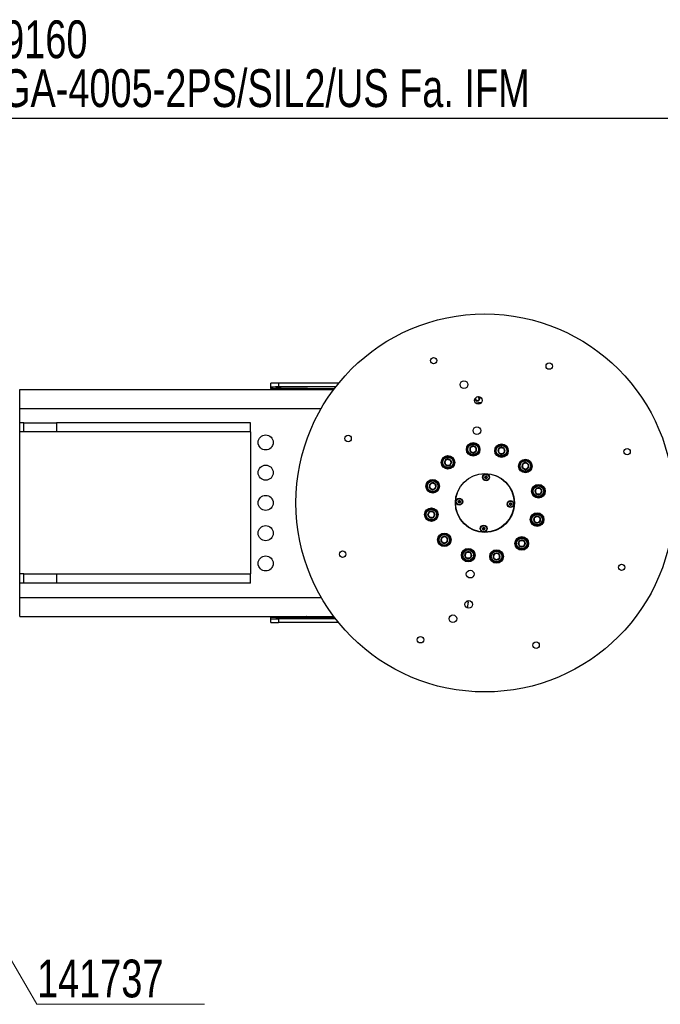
# Model space of a CAD drawing. Header units: millimetres. Extents: x 36 to 588, y 6 to 414.
# Tile 10 of 14: x 307 to 392, y 71 to 201. Entities that reach past the tile are written whole.
import ezdxf

# ---------------------------------------------------------------- set-up
doc = ezdxf.new("R2010")
doc.units = ezdxf.units.MM
doc.styles.add('SLDTEXTSTYLE1', font='TXT', dxfattribs={"width": 0.75})
doc.dimstyles.new('SLDDIMSTYLE1', dxfattribs={"dimtxt": 1.3, "dimasz": 1.3, "dimexe": 0, "dimexo": 0.0625, "dimgap": 0.325, "dimtad": 0, "dimtih": 1, "dimtoh": 1, "dimdec": 0, "dimrnd": 1e-09, "dimzin": 0, "dimdsep": 46, "dimtxsty": 'Standard', "dimblk1": 'DOT', "dimblk2": 'DOT', "dimsah": 1, "dimcen": 0.09, "dimadec": 0, "dimazin": 0, "dimtfac": 1, "dimtdec": 0, "dimtofl": 0, "dimtmove": 0, "dimatfit": 3, "dimldrblk": 'DOT', "dimfxl": 1, "dimtolj": 1, "dimtzin": 0, "dimarcsym": 0})

# ---------------------------------------------------------------- blocks, each defined once
blk = doc.blocks.new('SW_NOTE_1')
at = {"color": 0, "linetype": 'Continuous', "lineweight": 0}
for p, q in [((0, 0.54), (22.16, 0.54)), ((22.16, 0.54), (0, 0.54)), ((0, 0.54), (22.16, 0.54)), ((22.16, 0.54), (0, 0.54)), ((0, 0.54), (22.16, 0.54)), ((22.16, 0.54), (0, 0.54))]:
    blk.add_line(p, q, dxfattribs=at)
at = {"color": 0, "linetype": 'Continuous', "lineweight": 0, "insert": (0, 6.45), "char_height": 5, "attachment_point": 1, "style": 'SLDTEXTSTYLE1'}
blk.add_mtext('141737', dxfattribs=at)
blk = doc.blocks.new('SW_NOTE_2')
at = {"color": 0, "linetype": 'Continuous', "lineweight": 0, "char_height": 5, "attachment_point": 1, "style": 'SLDTEXTSTYLE1'}
for s, insert in [('139160', (-97.53, 12.91)), ('GIGA-4005-2PS/SIL2/US Fa. IFM', (-97.53, 6.45))]:
    blk.add_mtext(s, dxfattribs=dict(at, insert=insert))
blk = doc.blocks.new('_DOT')
at = {"color": 0, "linetype": 'ByBlock', "lineweight": -2}
blk.add_line((-0.5, 0), (-1, 0), dxfattribs=at)
at = {"color": 0, "linetype": 'ByBlock', "const_width": 0.5}
blk.add_lwpolyline([(-0.25, 0, 1), (0.25, 0, 1)], format="xyb", close=True, dxfattribs=at)

msp = doc.modelspace()

# ---------------------------------------------------------------- linework, layer by layer
at = {"color": 7, "linetype": 'Continuous', "lineweight": 30}
for p, q in [((340.7481, 152.4771), (340.7481, 152.9772)), ((340.7481, 152.2848), (340.7481, 152.4771)), ((341.3981, 152.4511), (341.3981, 152.4598)), ((341.7481, 152.9947), (341.7481, 152.4946)), ((349.703, 152.9947), (341.7481, 152.9947)), ((349.3043, 152.4946), (341.7481, 152.4946)), ((342.0981, 152.4598), (342.0981, 152.4511)), ((307.4981, 152.159), (349.0481, 152.159)), ((307.4981, 122.159), (307.4981, 152.159)), ((345.5803, 152.2848), (340.7481, 152.2848)), ((340.7481, 152.2848), (340.7481, 152.159)), ((347.0781, 152.2665), (345.5803, 152.2848)), ((349.1292, 152.2665), (347.0781, 152.2665)), ((347.0781, 152.159), (347.0781, 152.2665)), ((307.4981, 149.659), (347.3975, 149.659)), ((308.0481, 147.759), (307.4981, 147.759)), ((308.0481, 146.559), (308.0481, 147.759)), ((308.0481, 147.759), (312.3873, 147.759)), ((312.3873, 147.759), (312.3873, 146.559)), ((338.0481, 147.759), (312.3873, 147.759)), ((338.0481, 146.559), (338.0481, 147.759)), ((308.0481, 146.559), (307.4981, 146.559)), ((310.4978, 146.559), (308.0481, 146.559)), ((338.101, 146.559), (310.4978, 146.559)), ((338.101, 127.759), (338.101, 146.559)), ((367.517, 144.6998), (367.5249, 144.7039)), ((367.5249, 144.7039), (367.5323, 144.6991)), ((367.0927, 144.0306), (367.0931, 144.0395)), ((367.1002, 144.0258), (367.0927, 144.0306)), ((367.114, 144.4831), (367.1144, 144.492)), ((367.1144, 144.492), (367.1223, 144.4961)), ((367.4814, 143.7811), (367.4739, 143.7859)), ((367.4893, 143.7852), (367.4814, 143.7811)), ((367.8918, 143.993), (367.8839, 143.9889)), ((367.8923, 144.0019), (367.8918, 143.993)), ((367.9061, 144.4592), (367.9136, 144.4544)), ((367.9136, 144.4544), (367.9131, 144.4455)), ((370.7905, 144.0877), (370.7953, 144.0952)), ((370.7946, 144.0798), (370.7905, 144.0877)), ((371.0024, 143.6773), (370.9983, 143.6852)), ((371.0112, 143.6769), (371.0024, 143.6773)), ((371.0352, 144.4689), (371.04, 144.4764)), ((371.04, 144.4764), (371.0489, 144.476)), ((371.4637, 143.6556), (371.4549, 143.656)), ((371.4685, 143.6631), (371.4637, 143.6556)), ((371.4925, 144.4551), (371.5014, 144.4547)), ((371.5014, 144.4547), (371.5054, 144.4468)), ((371.7132, 144.0443), (371.7084, 144.0368)), ((371.7092, 144.0522), (371.7132, 144.0443)), ((363.707, 142.5427), (363.7118, 142.5502)), ((363.7111, 142.5348), (363.707, 142.5427)), ((363.9189, 142.1323), (363.9148, 142.1402)), ((363.9278, 142.1319), (363.9189, 142.1323)), ((363.9517, 142.9239), (363.9565, 142.9314)), ((363.9565, 142.9314), (363.9654, 142.931)), ((364.3803, 142.1106), (364.3714, 142.111)), ((364.3851, 142.1181), (364.3803, 142.1106)), ((364.409, 142.9101), (364.4179, 142.9097)), ((364.4179, 142.9097), (364.422, 142.9018)), ((364.6298, 142.4993), (364.625, 142.4918)), ((364.6257, 142.5072), (364.6298, 142.4993)), ((374.021, 142.2794), (374.0214, 142.2883)), ((374.0214, 142.2883), (374.0293, 142.2923)), ((374.4239, 142.4961), (374.4318, 142.5001)), ((374.4318, 142.5001), (374.4393, 142.4953)), ((374.813, 142.2554), (374.8205, 142.2506)), ((374.8205, 142.2506), (374.8201, 142.2418)), ((373.9997, 141.8269), (374.0001, 141.8358)), ((374.0072, 141.8221), (373.9997, 141.8269)), ((374.3884, 141.5774), (374.3809, 141.5822)), ((374.3963, 141.5815), (374.3884, 141.5774)), ((374.7988, 141.7893), (374.7909, 141.7852)), ((374.7992, 141.7981), (374.7988, 141.7893)), ((361.7521, 139.6034), (361.7525, 139.6123)), ((361.7525, 139.6123), (361.7604, 139.6163)), ((362.155, 139.8201), (362.1629, 139.8241)), ((362.1629, 139.8241), (362.1704, 139.8193)), ((362.5441, 139.5794), (362.5516, 139.5746)), ((362.5516, 139.5746), (362.5512, 139.5658)), ((361.7308, 139.1509), (361.7312, 139.1598)), ((361.7382, 139.1461), (361.7308, 139.1509)), ((362.1194, 138.9014), (362.112, 138.9062)), ((362.1273, 138.9055), (362.1194, 138.9014)), ((362.5299, 139.1133), (362.522, 139.1092)), ((362.5303, 139.1221), (362.5299, 139.1133)), ((375.6702, 138.7257), (375.675, 138.7332)), ((375.6743, 138.7178), (375.6702, 138.7257)), ((375.8821, 138.3153), (375.878, 138.3232)), ((375.891, 138.3149), (375.8821, 138.3153)), ((375.9149, 139.107), (375.9197, 139.1144)), ((375.9197, 139.1144), (375.9286, 139.114)), ((376.3435, 138.2936), (376.3346, 138.294)), ((376.3483, 138.3011), (376.3435, 138.2936)), ((376.3722, 139.0931), (376.3811, 139.0927)), ((376.3811, 139.0927), (376.3852, 139.0848)), ((376.593, 138.6823), (376.5882, 138.6748)), ((376.5889, 138.6902), (376.593, 138.6823)), ((361.5033, 135.6358), (361.5081, 135.6432)), ((361.5074, 135.6279), (361.5033, 135.6358)), ((361.748, 136.017), (361.7528, 136.0245)), ((361.7528, 136.0245), (361.7617, 136.024)), ((362.2053, 136.0032), (362.2142, 136.0027)), ((362.2142, 136.0027), (362.2182, 135.9948)), ((362.426, 135.5923), (362.4212, 135.5848)), ((362.422, 135.6002), (362.426, 135.5923)), ((361.7152, 135.2253), (361.7111, 135.2332)), ((361.724, 135.2249), (361.7152, 135.2253)), ((362.1765, 135.2036), (362.1677, 135.204)), ((362.1813, 135.2111), (362.1765, 135.2036)), ((375.5447, 134.7434), (375.5451, 134.7523)), ((375.5521, 134.7386), (375.5447, 134.7434)), ((375.566, 135.1959), (375.5664, 135.2048)), ((375.5664, 135.2048), (375.5743, 135.2089)), ((375.9334, 134.4939), (375.9259, 134.4987)), ((375.9413, 134.498), (375.9334, 134.4939)), ((375.9689, 135.4126), (375.9768, 135.4167)), ((375.9768, 135.4167), (375.9843, 135.4119)), ((376.3438, 134.7058), (376.3359, 134.7017)), ((376.3442, 134.7147), (376.3438, 134.7058)), ((376.358, 135.172), (376.3655, 135.1672)), ((376.3655, 135.1672), (376.3651, 135.1583)), ((363.2757, 132.0674), (363.2762, 132.0763)), ((363.2832, 132.0626), (363.2757, 132.0674)), ((363.297, 132.5199), (363.2975, 132.5288)), ((363.2975, 132.5288), (363.3054, 132.5329)), ((363.6644, 131.8179), (363.657, 131.8227)), ((363.6723, 131.822), (363.6644, 131.8179)), ((363.7, 132.7366), (363.7079, 132.7407)), ((363.7079, 132.7407), (363.7154, 132.7359)), ((364.0749, 132.0298), (364.067, 132.0257)), ((364.0753, 132.0387), (364.0749, 132.0298)), ((364.0891, 132.496), (364.0966, 132.4912)), ((364.0966, 132.4912), (364.0962, 132.4823)), ((373.4665, 131.8188), (373.4713, 131.8263)), ((373.4706, 131.8109), (373.4665, 131.8188)), ((373.7112, 132.2), (373.716, 132.2075)), ((373.716, 132.2075), (373.7249, 132.2071)), ((374.1685, 132.1862), (374.1774, 132.1858)), ((374.1774, 132.1858), (374.1814, 132.1779)), ((374.3892, 131.7753), (374.3844, 131.7679)), ((374.3852, 131.7832), (374.3892, 131.7753)), ((366.383, 130.2738), (366.3878, 130.2813)), ((366.3871, 130.2659), (366.383, 130.2738)), ((366.6277, 130.655), (366.6325, 130.6625)), ((366.6325, 130.6625), (366.6414, 130.6621)), ((367.085, 130.6412), (367.0939, 130.6408)), ((367.0939, 130.6408), (367.098, 130.6329)), ((367.3058, 130.2304), (367.301, 130.2229)), ((367.3017, 130.2383), (367.3058, 130.2304)), ((370.204, 130.3162), (370.2044, 130.3251)), ((370.2044, 130.3251), (370.2123, 130.3291)), ((370.6069, 130.5329), (370.6148, 130.5369)), ((370.6148, 130.5369), (370.6223, 130.5321)), ((370.9961, 130.2922), (371.0035, 130.2874)), ((371.0035, 130.2874), (371.0031, 130.2786)), ((373.6784, 131.4084), (373.6743, 131.4163)), ((373.6872, 131.4079), (373.6784, 131.4084)), ((374.1397, 131.3866), (374.1309, 131.3871)), ((374.1445, 131.3941), (374.1397, 131.3866)), ((366.5949, 129.8634), (366.5908, 129.8713)), ((366.6038, 129.863), (366.5949, 129.8634)), ((367.0563, 129.8417), (367.0474, 129.8421)), ((367.0611, 129.8491), (367.0563, 129.8417)), ((370.1827, 129.8637), (370.1831, 129.8726)), ((370.1902, 129.8589), (370.1827, 129.8637)), ((370.5714, 129.6142), (370.5639, 129.619)), ((370.5793, 129.6183), (370.5714, 129.6142)), ((370.9818, 129.8261), (370.9739, 129.822)), ((370.9822, 129.8349), (370.9818, 129.8261)), ((308.0481, 127.759), (307.4981, 127.759)), ((308.0481, 126.559), (308.0481, 127.759)), ((308.0481, 127.759), (310.4978, 127.759)), ((310.4978, 127.759), (338.101, 127.759)), ((312.3873, 127.759), (312.3873, 126.559)), ((338.0481, 126.559), (338.0481, 127.759)), ((308.0481, 126.559), (307.4981, 126.559)), ((312.3873, 126.559), (308.0481, 126.559)), ((338.0481, 126.559), (312.3873, 126.559)), ((307.4981, 124.659), (347.3975, 124.659)), ((366.8715, 124.0384), (366.5576, 124.0943)), ((366.7672, 123.2668), (366.8715, 124.0384)), ((307.4981, 122.159), (349.0481, 122.159)), ((340.7481, 122.159), (340.7481, 122.0332)), ((340.7481, 122.0332), (345.5803, 122.0332)), ((340.7481, 121.8409), (340.7481, 122.0332)), ((340.7481, 121.3408), (340.7481, 121.8409)), ((341.3981, 121.8582), (341.3981, 121.8669)), ((341.7481, 121.8235), (341.7481, 121.3234)), ((349.3043, 121.8235), (341.7481, 121.8235)), ((349.703, 121.3234), (341.7481, 121.3234)), ((342.0981, 121.8669), (342.0981, 121.8582)), ((345.5803, 122.0332), (347.0781, 122.0515)), ((347.0781, 122.159), (347.0781, 122.0515)), ((347.0781, 122.0515), (349.1292, 122.0515))]:
    msp.add_line(p, q, dxfattribs=at)
at = {"color": 7, "linetype": 'Continuous', "lineweight": 0}
msp.add_line((266.371, 145.3266), (309.7835, 70.85), dxfattribs=at)
at = {"color": 7, "linetype": 'Continuous', "lineweight": 30, "flags": 128}
msp.add_lwpolyline([(367.7962, 150.4), (368.2236, 150.4335), (368.6101, 150.4518)], dxfattribs=at)
at = {"color": 7, "linetype": 'Continuous', "lineweight": 30}
for centre, radius in [((369.0481, 137.159), 25), ((362.272, 155.9762), 0.425), ((377.5624, 155.2562), 0.425), ((366.281, 152.8065), 0.51), ((368.1847, 150.7146), 0.5), ((367.9966, 146.7191), 0.51), ((340.0481, 145.159), 1), ((350.951, 145.6733), 0.425), ((367.5031, 144.2425), 0.9), ((367.5031, 144.2425), 0.8), ((367.5031, 144.2425), 0.7), ((371.2519, 144.066), 0.9), ((371.2519, 144.066), 0.8), ((371.2519, 144.066), 0.7), ((364.1684, 142.521), 0.9), ((364.1684, 142.521), 0.8), ((387.8652, 143.9352), 0.425), ((340.0481, 141.159), 1), ((364.1684, 142.521), 0.7), ((374.4101, 142.0388), 0.9), ((374.4101, 142.0388), 0.8), ((374.4101, 142.0388), 0.7), ((369.0481, 137.159), 3.9), ((369.0481, 137.159), 3.875), ((369.208, 140.5553), 0.459), ((369.208, 140.5553), 0.4), ((369.208, 140.5553), 0.1516), ((369.208, 140.5553), 0.1238), ((362.1412, 139.3628), 0.9), ((362.1412, 139.3628), 0.8), ((362.1412, 139.3628), 0.7), ((376.1316, 138.704), 0.9), ((376.1316, 138.704), 0.8), ((376.1316, 138.704), 0.7), ((340.0481, 137.159), 1), ((365.6519, 137.3189), 0.459), ((365.6519, 137.3189), 0.4), ((365.6519, 137.3189), 0.1516), ((365.6519, 137.3189), 0.1238), ((372.4444, 136.9991), 0.459), ((372.4444, 136.9991), 0.4), ((372.4444, 136.9991), 0.1516), ((372.4444, 136.9991), 0.1238), ((361.9647, 135.614), 0.9), ((361.9647, 135.614), 0.8), ((361.9647, 135.614), 0.7), ((375.9551, 134.9553), 0.9), ((375.9551, 134.9553), 0.8), ((375.9551, 134.9553), 0.7), ((340.0481, 133.159), 1), ((368.8882, 133.7628), 0.459), ((368.8882, 133.7628), 0.4), ((363.6862, 132.2793), 0.9), ((363.6862, 132.2793), 0.8), ((363.6862, 132.2793), 0.7), ((368.8882, 133.7628), 0.1516), ((368.8882, 133.7628), 0.1238), ((373.9279, 131.7971), 0.9), ((373.9279, 131.7971), 0.8), ((373.9279, 131.7971), 0.7), ((350.231, 130.3829), 0.425), ((366.8444, 130.2521), 0.9), ((366.8444, 130.2521), 0.8), ((366.8444, 130.2521), 0.7), ((370.5931, 130.0756), 0.9), ((370.5931, 130.0756), 0.8), ((370.5931, 130.0756), 0.7), ((340.0481, 129.159), 1), ((387.1453, 128.6448), 0.425), ((367.103, 127.7401), 0.51), ((366.9148, 123.7445), 0.5), ((364.823, 121.8408), 0.51), ((360.5339, 119.0619), 0.425), ((375.8243, 118.3419), 0.425)]:
    msp.add_circle(centre, radius, dxfattribs=at)
for centre, radius, start, end in [((341.7481, 144.8736), 7.5943, 87.358476, 92.641524), ((341.7481, 160.0374), 7.5943, 267.358476, 272.641524), ((347.1054, 151.6913), 0.5759, 92.717168, 125.687776), ((368.0481, 150.959), 0.325, 187.946113, 50.463803), ((368.0481, 150.959), 0.25, 157.998112, 80.411804), ((367.5031, 144.2425), 0.4, 117.304183, 177.304183), ((367.5031, 144.2425), 0.4575, 88.268421, 146.339944), ((367.5031, 144.2425), 0.4, 57.304183, 117.304183), ((367.5031, 144.2425), 0.4575, 28.268421, 86.339944), ((367.5031, 144.2425), 0.4, 357.304183, 57.304183), ((367.5031, 144.2425), 0.4575, 148.268421, 206.339944), ((367.5031, 144.2425), 0.4575, 208.268421, 266.339944), ((367.5031, 144.2425), 0.4, 177.304183, 237.304183), ((367.5031, 144.2425), 0.4, 237.304183, 297.304183), ((367.5031, 144.2425), 0.4575, 268.268421, 326.339944), ((367.5031, 144.2425), 0.4, 297.304183, 357.304183), ((367.5031, 144.2425), 0.4575, 328.268421, 26.339944), ((371.2519, 144.066), 0.4575, 178.268421, 236.339944), ((371.2519, 144.066), 0.4575, 118.268421, 176.339944), ((371.2519, 144.066), 0.4, 147.304183, 207.304183), ((371.2519, 144.066), 0.4, 207.304183, 267.304183), ((371.2519, 144.066), 0.4, 87.304183, 147.304183), ((371.2519, 144.066), 0.4575, 238.268421, 296.339944), ((371.2519, 144.066), 0.4575, 58.268421, 116.339944), ((371.2519, 144.066), 0.4, 267.304183, 327.304183), ((371.2519, 144.066), 0.4, 27.304183, 87.304183), ((371.2519, 144.066), 0.4575, 298.268421, 356.339944), ((371.2519, 144.066), 0.4575, 358.268421, 56.339944), ((371.2519, 144.066), 0.4, 327.304183, 27.304183), ((364.1684, 142.521), 0.4575, 178.268421, 236.339944), ((364.1684, 142.521), 0.4575, 118.268421, 176.339944), ((364.1684, 142.521), 0.4, 147.304183, 207.304183), ((364.1684, 142.521), 0.4, 207.304183, 267.304183), ((364.1684, 142.521), 0.4, 87.304183, 147.304183), ((364.1684, 142.521), 0.4575, 238.268421, 296.339944), ((364.1684, 142.521), 0.4575, 58.268421, 116.339944), ((364.1684, 142.521), 0.4, 267.304183, 327.304183), ((364.1684, 142.521), 0.4, 27.304183, 87.304183), ((364.1684, 142.521), 0.4575, 298.268421, 356.339944), ((364.1684, 142.521), 0.4575, 358.268421, 56.339944), ((364.1684, 142.521), 0.4, 327.304183, 27.304183), ((374.4101, 142.0388), 0.4575, 148.268421, 206.339944), ((374.4101, 142.0388), 0.4, 177.304183, 237.304183), ((374.4101, 142.0388), 0.4, 117.304183, 177.304183), ((374.4101, 142.0388), 0.4575, 88.268421, 146.339944), ((374.4101, 142.0388), 0.4, 57.304183, 117.304183), ((374.4101, 142.0388), 0.4575, 28.268421, 86.339944), ((374.4101, 142.0388), 0.4, 297.304183, 357.304183), ((374.4101, 142.0388), 0.4, 357.304183, 57.304183), ((374.4101, 142.0388), 0.4575, 328.268421, 26.339944), ((374.4101, 142.0388), 0.4575, 208.268421, 266.339944), ((374.4101, 142.0388), 0.4, 237.304183, 297.304183), ((374.4101, 142.0388), 0.4575, 268.268421, 326.339944), ((362.1412, 139.3628), 0.4575, 148.268421, 206.339944), ((362.1412, 139.3628), 0.4, 177.304183, 237.304183), ((362.1412, 139.3628), 0.4, 117.304183, 177.304183), ((362.1412, 139.3628), 0.4575, 88.268421, 146.339944), ((362.1412, 139.3628), 0.4, 57.304183, 117.304183), ((362.1412, 139.3628), 0.4575, 28.268421, 86.339944), ((362.1412, 139.3628), 0.4, 297.304183, 357.304183), ((362.1412, 139.3628), 0.4, 357.304183, 57.304183), ((362.1412, 139.3628), 0.4575, 328.268421, 26.339944), ((362.1412, 139.3628), 0.4575, 208.268421, 266.339944), ((362.1412, 139.3628), 0.4, 237.304183, 297.304183), ((362.1412, 139.3628), 0.4575, 268.268421, 326.339944), ((376.1316, 138.704), 0.4575, 178.268421, 236.339944), ((376.1316, 138.704), 0.4575, 118.268421, 176.339944), ((376.1316, 138.704), 0.4, 147.304183, 207.304183), ((376.1316, 138.704), 0.4, 207.304183, 267.304183), ((376.1316, 138.704), 0.4, 87.304183, 147.304183), ((376.1316, 138.704), 0.4575, 238.268421, 296.339944), ((376.1316, 138.704), 0.4575, 58.268421, 116.339944), ((376.1316, 138.704), 0.4, 267.304183, 327.304183), ((376.1316, 138.704), 0.4, 27.304183, 87.304183), ((376.1316, 138.704), 0.4575, 298.268421, 356.339944), ((376.1316, 138.704), 0.4575, 358.268421, 56.339944), ((376.1316, 138.704), 0.4, 327.304183, 27.304183), ((361.9647, 135.614), 0.4575, 178.268421, 236.339944), ((361.9647, 135.614), 0.4575, 118.268421, 176.339944), ((361.9647, 135.614), 0.4, 147.304183, 207.304183), ((361.9647, 135.614), 0.4, 207.304183, 267.304183), ((361.9647, 135.614), 0.4, 87.304183, 147.304183), ((361.9647, 135.614), 0.4575, 58.268421, 116.339944), ((361.9647, 135.614), 0.4, 27.304183, 87.304183), ((361.9647, 135.614), 0.4575, 298.268421, 356.339944), ((361.9647, 135.614), 0.4575, 358.268421, 56.339944), ((361.9647, 135.614), 0.4, 327.304183, 27.304183), ((361.9647, 135.614), 0.4575, 238.268421, 296.339944), ((361.9647, 135.614), 0.4, 267.304183, 327.304183), ((375.9551, 134.9553), 0.4575, 148.268421, 206.339944), ((375.9551, 134.9553), 0.4575, 208.268421, 266.339944), ((375.9551, 134.9553), 0.4, 177.304183, 237.304183), ((375.9551, 134.9553), 0.4, 117.304183, 177.304183), ((375.9551, 134.9553), 0.4575, 88.268421, 146.339944), ((375.9551, 134.9553), 0.4, 237.304183, 297.304183), ((375.9551, 134.9553), 0.4, 57.304183, 117.304183), ((375.9551, 134.9553), 0.4575, 268.268421, 326.339944), ((375.9551, 134.9553), 0.4575, 28.268421, 86.339944), ((375.9551, 134.9553), 0.4, 297.304183, 357.304183), ((375.9551, 134.9553), 0.4, 357.304183, 57.304183), ((375.9551, 134.9553), 0.4575, 328.268421, 26.339944), ((363.6862, 132.2793), 0.4575, 148.268421, 206.339944), ((363.6862, 132.2793), 0.4575, 208.268421, 266.339944), ((363.6862, 132.2793), 0.4, 177.304183, 237.304183), ((363.6862, 132.2793), 0.4, 117.304183, 177.304183), ((363.6862, 132.2793), 0.4575, 88.268421, 146.339944), ((363.6862, 132.2793), 0.4, 237.304183, 297.304183), ((363.6862, 132.2793), 0.4, 57.304183, 117.304183), ((363.6862, 132.2793), 0.4575, 268.268421, 326.339944), ((363.6862, 132.2793), 0.4575, 28.268421, 86.339944), ((363.6862, 132.2793), 0.4, 297.304183, 357.304183), ((363.6862, 132.2793), 0.4, 357.304183, 57.304183), ((363.6862, 132.2793), 0.4575, 328.268421, 26.339944), ((373.9279, 131.7971), 0.4575, 178.268421, 236.339944), ((373.9279, 131.7971), 0.4575, 118.268421, 176.339944), ((373.9279, 131.7971), 0.4, 147.304183, 207.304183), ((373.9279, 131.7971), 0.4, 207.304183, 267.304183), ((373.9279, 131.7971), 0.4, 87.304183, 147.304183), ((373.9279, 131.7971), 0.4575, 58.268421, 116.339944), ((373.9279, 131.7971), 0.4, 267.304183, 327.304183), ((373.9279, 131.7971), 0.4, 27.304183, 87.304183), ((373.9279, 131.7971), 0.4575, 298.268421, 356.339944), ((373.9279, 131.7971), 0.4575, 358.268421, 56.339944), ((373.9279, 131.7971), 0.4, 327.304183, 27.304183), ((366.8444, 130.2521), 0.4575, 178.268421, 236.339944), ((366.8444, 130.2521), 0.4575, 118.268421, 176.339944), ((366.8444, 130.2521), 0.4, 147.304183, 207.304183), ((366.8444, 130.2521), 0.4, 87.304183, 147.304183), ((366.8444, 130.2521), 0.4575, 58.268421, 116.339944), ((366.8444, 130.2521), 0.4, 27.304183, 87.304183), ((366.8444, 130.2521), 0.4575, 298.268421, 356.339944), ((366.8444, 130.2521), 0.4575, 358.268421, 56.339944), ((366.8444, 130.2521), 0.4, 327.304183, 27.304183), ((370.5931, 130.0756), 0.4575, 148.268421, 206.339944), ((370.5931, 130.0756), 0.4, 117.304183, 177.304183), ((370.5931, 130.0756), 0.4575, 88.268421, 146.339944), ((370.5931, 130.0756), 0.4, 57.304183, 117.304183), ((370.5931, 130.0756), 0.4575, 28.268421, 86.339944), ((370.5931, 130.0756), 0.4, 357.304183, 57.304183), ((370.5931, 130.0756), 0.4575, 328.268421, 26.339944), ((373.9279, 131.7971), 0.4575, 238.268421, 296.339944), ((366.8444, 130.2521), 0.4, 207.304183, 267.304183), ((366.8444, 130.2521), 0.4575, 238.268421, 296.339944), ((366.8444, 130.2521), 0.4, 267.304183, 327.304183), ((370.5931, 130.0756), 0.4575, 208.268421, 266.339944), ((370.5931, 130.0756), 0.4, 177.304183, 237.304183), ((370.5931, 130.0756), 0.4, 237.304183, 297.304183), ((370.5931, 130.0756), 0.4575, 268.268421, 326.339944), ((370.5931, 130.0756), 0.4, 297.304183, 357.304183), ((341.7481, 114.2807), 7.5943, 87.358476, 92.641524), ((341.7481, 129.4445), 7.5943, 267.358476, 272.641524), ((347.1054, 122.6268), 0.5759, 234.312224, 267.282832)]:
    msp.add_arc(centre, radius, start, end, dxfattribs=at)
for centre, start_param, end_param in [((341.7481, 152.9772), 1.57079633, 3.14159265), ((341.7481, 152.4771), 1.57079633, 3.14159265), ((341.7481, 121.8409), 3.14159265, 4.71238898), ((341.7481, 121.3408), 3.14159265, 4.71238898)]:
    msp.add_ellipse(centre, major_axis=(1, 0), ratio=0.01745506, start_param=start_param, end_param=end_param, dxfattribs=at)
for points, knots in [([(345.5803, 152.2848), (345.5796, 152.2848), (345.577, 152.2848), (345.5504, 152.2844), (345.5075, 152.2829), (345.4325, 152.2778), (345.2408, 152.259), (345.0685, 152.2036), (344.9297, 152.159)], [0, 0, 0, 0, 0.00322927, 0.01191419, 0.12191644, 0.19979943, 0.35512561, 1, 1, 1, 1]), ([(345.4609, 152.159), (345.4683, 152.1735), (345.4938, 152.2235), (345.5327, 152.2664), (345.5647, 152.2833), (345.5802, 152.2848), (345.5803, 152.2848)], [0, 0, 0, 0, 0.17213421, 0.59642674, 0.99632806, 1, 1, 1, 1]), ([(367.1223, 144.4961), (367.1435, 144.507), (367.2078, 144.5402), (367.3288, 144.6027), (367.442, 144.6611), (367.5019, 144.692), (367.517, 144.6998)], [0, 0, 0, 0, 0.17036315, 0.5164595, 0.8784146, 1, 1, 1, 1]), ([(367.5323, 144.6991), (367.5861, 144.6645), (367.6796, 144.6046), (367.8122, 144.5194), (367.8784, 144.477), (367.9061, 144.4592)], [0, 0, 0, 0, 0.4406027, 0.76562652, 1, 1, 1, 1]), ([(367.0931, 144.0395), (367.0961, 144.1033), (367.1014, 144.2143), (367.1088, 144.3717), (367.1125, 144.4502), (367.114, 144.4831)], [0, 0, 0, 0, 0.4406027, 0.76562652, 1, 1, 1, 1]), ([(367.4739, 143.7859), (367.4202, 143.8205), (367.3267, 143.8804), (367.1941, 143.9656), (367.1279, 144.008), (367.1002, 144.0258)], [0, 0, 0, 0, 0.4406027, 0.76562652, 1, 1, 1, 1]), ([(367.8839, 143.9889), (367.8689, 143.9811), (367.8089, 143.9502), (367.6958, 143.8918), (367.5748, 143.8293), (367.5105, 143.7961), (367.4893, 143.7852)], [0, 0, 0, 0, 0.1215854, 0.4835405, 0.82963685, 1, 1, 1, 1]), ([(367.9131, 144.4455), (367.9101, 144.3817), (367.9049, 144.2707), (367.8975, 144.1133), (367.8938, 144.0348), (367.8923, 144.0019)], [0, 0, 0, 0, 0.4406027, 0.76562652, 1, 1, 1, 1]), ([(370.9983, 143.6852), (370.969, 143.742), (370.918, 143.8406), (370.8457, 143.9807), (370.8097, 144.0505), (370.7946, 144.0798)], [0, 0, 0, 0, 0.4406027, 0.76562652, 1, 1, 1, 1]), ([(370.7953, 144.0952), (370.8298, 144.149), (370.8898, 144.2424), (370.9749, 144.375), (371.0174, 144.4412), (371.0352, 144.4689)], [0, 0, 0, 0, 0.4406027, 0.76562652, 1, 1, 1, 1]), ([(371.4549, 143.656), (371.4379, 143.6568), (371.3706, 143.66), (371.2433, 143.6659), (371.1073, 143.6724), (371.0351, 143.6758), (371.0112, 143.6769)], [0, 0, 0, 0, 0.1215854, 0.4835405, 0.82963685, 1, 1, 1, 1]), ([(371.0489, 144.476), (371.0727, 144.4749), (371.1449, 144.4715), (371.281, 144.4651), (371.4082, 144.4591), (371.4755, 144.4559), (371.4925, 144.4551)], [0, 0, 0, 0, 0.170363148, 0.516459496, 0.878414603, 1, 1, 1, 1]), ([(371.7084, 144.0368), (371.6739, 143.983), (371.6139, 143.8896), (371.5288, 143.7569), (371.4863, 143.6908), (371.4685, 143.6631)], [0, 0, 0, 0, 0.4406027, 0.76562652, 1, 1, 1, 1]), ([(371.5054, 144.4468), (371.5348, 144.39), (371.5857, 144.2913), (371.658, 144.1513), (371.694, 144.0814), (371.7092, 144.0522)], [0, 0, 0, 0, 0.4406027, 0.76562652, 1, 1, 1, 1]), ([(363.9148, 142.1402), (363.8855, 142.197), (363.8346, 142.2957), (363.7623, 142.4357), (363.7262, 142.5056), (363.7111, 142.5348)], [0, 0, 0, 0, 0.4406027, 0.76562652, 1, 1, 1, 1]), ([(363.7118, 142.5502), (363.7247, 142.5703), (363.7638, 142.6311), (363.8373, 142.7457), (363.9061, 142.8529), (363.9426, 142.9097), (363.9517, 142.9239)], [0, 0, 0, 0, 0.170363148, 0.516459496, 0.878414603, 1, 1, 1, 1]), ([(364.3714, 142.111), (364.3076, 142.114), (364.1966, 142.1192), (364.0392, 142.1266), (363.9607, 142.1303), (363.9278, 142.1319)], [0, 0, 0, 0, 0.4406027, 0.76562652, 1, 1, 1, 1]), ([(363.9654, 142.931), (364.0292, 142.928), (364.1402, 142.9228), (364.2976, 142.9154), (364.3761, 142.9117), (364.409, 142.9101)], [0, 0, 0, 0, 0.4406027, 0.76562652, 1, 1, 1, 1]), ([(364.625, 142.4918), (364.6158, 142.4775), (364.5794, 142.4208), (364.5106, 142.3136), (364.437, 142.199), (364.398, 142.1381), (364.3851, 142.1181)], [0, 0, 0, 0, 0.1215854, 0.4835405, 0.82963685, 1, 1, 1, 1]), ([(364.422, 142.9018), (364.4513, 142.845), (364.5022, 142.7463), (364.5745, 142.6063), (364.6106, 142.5364), (364.6257, 142.5072)], [0, 0, 0, 0, 0.4406027, 0.76562652, 1, 1, 1, 1]), ([(374.0001, 141.8358), (374.0031, 141.8996), (374.0083, 142.0105), (374.0157, 142.168), (374.0194, 142.2465), (374.021, 142.2794)], [0, 0, 0, 0, 0.4406027, 0.76562652, 1, 1, 1, 1]), ([(374.0293, 142.2923), (374.0861, 142.3217), (374.1848, 142.3726), (374.3248, 142.4449), (374.3947, 142.4809), (374.4239, 142.4961)], [0, 0, 0, 0, 0.4406027, 0.76562652, 1, 1, 1, 1]), ([(374.4393, 142.4953), (374.4594, 142.4824), (374.5202, 142.4434), (374.6348, 142.3698), (374.742, 142.301), (374.7988, 142.2646), (374.813, 142.2554)], [0, 0, 0, 0, 0.170363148, 0.516459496, 0.878414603, 1, 1, 1, 1]), ([(374.8201, 142.2418), (374.8171, 142.1779), (374.8119, 142.067), (374.8045, 141.9096), (374.8008, 141.831), (374.7992, 141.7981)], [0, 0, 0, 0, 0.4406027, 0.76562652, 1, 1, 1, 1]), ([(369.1421, 140.6836), (369.1309, 140.6663), (369.1117, 140.6366), (369.0839, 140.5933), (369.07, 140.5718), (369.0639, 140.5623)], [0, 0, 0, 0, 0.43911196, 0.751363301, 1, 1, 1, 1]), ([(369.2862, 140.6766), (369.2656, 140.6776), (369.2303, 140.6793), (369.1789, 140.6818), (369.1534, 140.6831), (369.1421, 140.6836)], [0, 0, 0, 0, 0.43911564, 0.75136623, 1, 1, 1, 1]), ([(369.3522, 140.5482), (369.3428, 140.5666), (369.3266, 140.5981), (369.3031, 140.6438), (369.2914, 140.6665), (369.2862, 140.6766)], [0, 0, 0, 0, 0.439112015, 0.751363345, 1, 1, 1, 1]), ([(374.3809, 141.5822), (374.3666, 141.5914), (374.3099, 141.6278), (374.2027, 141.6966), (374.0881, 141.7701), (374.0272, 141.8092), (374.0072, 141.8221)], [0, 0, 0, 0, 0.1215854, 0.4835405, 0.82963685, 1, 1, 1, 1]), ([(374.7909, 141.7852), (374.7341, 141.7559), (374.6354, 141.7049), (374.4954, 141.6326), (374.4255, 141.5966), (374.3963, 141.5815)], [0, 0, 0, 0, 0.4406027, 0.76562652, 1, 1, 1, 1]), ([(361.7312, 139.1598), (361.7323, 139.1836), (361.7357, 139.2558), (361.7421, 139.3919), (361.7481, 139.5191), (361.7513, 139.5864), (361.7521, 139.6034)], [0, 0, 0, 0, 0.17036315, 0.5164595, 0.8784146, 1, 1, 1, 1]), ([(361.7604, 139.6163), (361.8172, 139.6457), (361.9158, 139.6966), (362.0559, 139.7689), (362.1257, 139.8049), (362.155, 139.8201)], [0, 0, 0, 0, 0.4406027, 0.76562652, 1, 1, 1, 1]), ([(362.1704, 139.8193), (362.2242, 139.7848), (362.3176, 139.7248), (362.4502, 139.6397), (362.5164, 139.5972), (362.5441, 139.5794)], [0, 0, 0, 0, 0.4406027, 0.76562652, 1, 1, 1, 1]), ([(362.5512, 139.5658), (362.5504, 139.5488), (362.5472, 139.4815), (362.5412, 139.3542), (362.5348, 139.2182), (362.5314, 139.146), (362.5303, 139.1221)], [0, 0, 0, 0, 0.1215854, 0.4835405, 0.82963685, 1, 1, 1, 1]), ([(369.0639, 140.5623), (369.0733, 140.5439), (369.0895, 140.5125), (369.113, 140.4668), (369.1247, 140.444), (369.1299, 140.4339)], [0, 0, 0, 0, 0.43911202, 0.75136334, 1, 1, 1, 1]), ([(369.1299, 140.4339), (369.1505, 140.4329), (369.1858, 140.4312), (369.2371, 140.4287), (369.2627, 140.4275), (369.274, 140.4269)], [0, 0, 0, 0, 0.43911564, 0.75136623, 1, 1, 1, 1]), ([(369.274, 140.4269), (369.2852, 140.4443), (369.3044, 140.474), (369.3322, 140.5172), (369.3461, 140.5387), (369.3522, 140.5482)], [0, 0, 0, 0, 0.43911196, 0.7513633, 1, 1, 1, 1]), ([(362.112, 138.9062), (362.0582, 138.9407), (361.9647, 139.0007), (361.8321, 139.0858), (361.766, 139.1283), (361.7382, 139.1461)], [0, 0, 0, 0, 0.4406027, 0.76562652, 1, 1, 1, 1]), ([(362.522, 139.1092), (362.4652, 139.0799), (362.3665, 139.0289), (362.2265, 138.9566), (362.1566, 138.9206), (362.1273, 138.9055)], [0, 0, 0, 0, 0.4406027, 0.76562652, 1, 1, 1, 1]), ([(375.878, 138.3232), (375.8702, 138.3383), (375.8393, 138.3982), (375.7809, 138.5114), (375.7184, 138.6324), (375.6852, 138.6966), (375.6743, 138.7178)], [0, 0, 0, 0, 0.1215854, 0.4835405, 0.82963685, 1, 1, 1, 1]), ([(375.675, 138.7332), (375.7095, 138.787), (375.7695, 138.8804), (375.8547, 139.0131), (375.8971, 139.0792), (375.9149, 139.107)], [0, 0, 0, 0, 0.4406027, 0.76562652, 1, 1, 1, 1]), ([(376.3346, 138.294), (376.2708, 138.297), (376.1598, 138.3022), (376.0024, 138.3097), (375.9239, 138.3134), (375.891, 138.3149)], [0, 0, 0, 0, 0.4406027, 0.76562652, 1, 1, 1, 1]), ([(375.9286, 139.114), (375.9924, 139.111), (376.1034, 139.1058), (376.2608, 139.0984), (376.3393, 139.0947), (376.3722, 139.0931)], [0, 0, 0, 0, 0.4406027, 0.76562652, 1, 1, 1, 1]), ([(376.5882, 138.6748), (376.5536, 138.621), (376.4937, 138.5276), (376.4085, 138.395), (376.3661, 138.3288), (376.3483, 138.3011)], [0, 0, 0, 0, 0.4406027, 0.76562652, 1, 1, 1, 1]), ([(376.3852, 139.0848), (376.3961, 139.0636), (376.4293, 138.9994), (376.4918, 138.8783), (376.5502, 138.7652), (376.5811, 138.7053), (376.5889, 138.6902)], [0, 0, 0, 0, 0.17036315, 0.5164595, 0.8784146, 1, 1, 1, 1]), ([(365.5306, 137.3971), (365.5296, 137.3765), (365.5278, 137.3412), (365.5253, 137.2898), (365.5241, 137.2643), (365.5235, 137.253)], [0, 0, 0, 0, 0.439115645, 0.751366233, 1, 1, 1, 1]), ([(365.5235, 137.253), (365.5409, 137.2418), (365.5706, 137.2226), (365.6138, 137.1948), (365.6353, 137.1809), (365.6448, 137.1748)], [0, 0, 0, 0, 0.43911196, 0.7513633, 1, 1, 1, 1]), ([(365.6589, 137.4631), (365.6406, 137.4537), (365.6091, 137.4375), (365.5634, 137.414), (365.5406, 137.4023), (365.5306, 137.3971)], [0, 0, 0, 0, 0.43911202, 0.75136334, 1, 1, 1, 1]), ([(365.6448, 137.1748), (365.6632, 137.1842), (365.6947, 137.2004), (365.7404, 137.2239), (365.7631, 137.2356), (365.7732, 137.2408)], [0, 0, 0, 0, 0.43911202, 0.75136334, 1, 1, 1, 1]), ([(365.7803, 137.3849), (365.7629, 137.3961), (365.7332, 137.4153), (365.69, 137.4431), (365.6685, 137.457), (365.6589, 137.4631)], [0, 0, 0, 0, 0.43911196, 0.7513633, 1, 1, 1, 1]), ([(365.7732, 137.2408), (365.7742, 137.2614), (365.776, 137.2967), (365.7785, 137.3481), (365.7797, 137.3736), (365.7803, 137.3849)], [0, 0, 0, 0, 0.439115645, 0.751366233, 1, 1, 1, 1]), ([(372.323, 137.0773), (372.322, 137.0567), (372.3203, 137.0213), (372.3178, 136.97), (372.3165, 136.9445), (372.316, 136.9331)], [0, 0, 0, 0, 0.43911564, 0.75136623, 1, 1, 1, 1]), ([(372.316, 136.9331), (372.3334, 136.9219), (372.3631, 136.9028), (372.4063, 136.875), (372.4278, 136.8611), (372.4373, 136.855)], [0, 0, 0, 0, 0.43911196, 0.7513633, 1, 1, 1, 1]), ([(372.4514, 137.1433), (372.433, 137.1338), (372.4016, 137.1177), (372.3559, 137.0942), (372.3331, 137.0825), (372.323, 137.0773)], [0, 0, 0, 0, 0.43911202, 0.75136334, 1, 1, 1, 1]), ([(372.4373, 136.855), (372.4557, 136.8644), (372.4871, 136.8806), (372.5329, 136.9041), (372.5556, 136.9158), (372.5657, 136.9209)], [0, 0, 0, 0, 0.43911202, 0.75136334, 1, 1, 1, 1]), ([(372.5727, 137.0651), (372.5554, 137.0763), (372.5256, 137.0954), (372.4824, 137.1233), (372.4609, 137.1371), (372.4514, 137.1433)], [0, 0, 0, 0, 0.43911196, 0.7513633, 1, 1, 1, 1]), ([(372.5657, 136.9209), (372.5667, 136.9416), (372.5684, 136.9769), (372.5709, 137.0282), (372.5722, 137.0538), (372.5727, 137.0651)], [0, 0, 0, 0, 0.439115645, 0.751366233, 1, 1, 1, 1]), ([(361.7111, 135.2332), (361.7001, 135.2544), (361.667, 135.3187), (361.6045, 135.4397), (361.5461, 135.5529), (361.5151, 135.6128), (361.5074, 135.6279)], [0, 0, 0, 0, 0.17036315, 0.5164595, 0.8784146, 1, 1, 1, 1]), ([(361.5081, 135.6432), (361.5426, 135.697), (361.6026, 135.7905), (361.6877, 135.9231), (361.7302, 135.9893), (361.748, 136.017)], [0, 0, 0, 0, 0.4406027, 0.76562652, 1, 1, 1, 1]), ([(361.7617, 136.024), (361.8255, 136.021), (361.9364, 136.0158), (362.0938, 136.0084), (362.1724, 136.0047), (362.2053, 136.0032)], [0, 0, 0, 0, 0.4406027, 0.76562652, 1, 1, 1, 1]), ([(362.4212, 135.5848), (362.3867, 135.5311), (362.3267, 135.4376), (362.2416, 135.305), (362.1991, 135.2388), (362.1813, 135.2111)], [0, 0, 0, 0, 0.4406027, 0.76562652, 1, 1, 1, 1]), ([(362.2182, 135.9948), (362.226, 135.9798), (362.2569, 135.9199), (362.3154, 135.8067), (362.3778, 135.6857), (362.411, 135.6214), (362.422, 135.6002)], [0, 0, 0, 0, 0.1215854, 0.4835405, 0.82963685, 1, 1, 1, 1]), ([(362.1677, 135.204), (362.1038, 135.207), (361.9929, 135.2123), (361.8355, 135.2197), (361.7569, 135.2234), (361.724, 135.2249)], [0, 0, 0, 0, 0.4406027, 0.76562652, 1, 1, 1, 1]), ([(375.5451, 134.7523), (375.5459, 134.7692), (375.5491, 134.8366), (375.555, 134.9638), (375.5614, 135.0999), (375.5648, 135.1721), (375.566, 135.1959)], [0, 0, 0, 0, 0.1215854, 0.4835405, 0.82963685, 1, 1, 1, 1]), ([(375.9259, 134.4987), (375.8721, 134.5332), (375.7787, 134.5932), (375.646, 134.6784), (375.5799, 134.7208), (375.5521, 134.7386)], [0, 0, 0, 0, 0.4406027, 0.76562652, 1, 1, 1, 1]), ([(375.5743, 135.2089), (375.6311, 135.2382), (375.7297, 135.2891), (375.8698, 135.3614), (375.9396, 135.3975), (375.9689, 135.4126)], [0, 0, 0, 0, 0.4406027, 0.76562652, 1, 1, 1, 1]), ([(376.3359, 134.7017), (376.2791, 134.6724), (376.1804, 134.6215), (376.0404, 134.5492), (375.9705, 134.5131), (375.9413, 134.498)], [0, 0, 0, 0, 0.4406027, 0.76562652, 1, 1, 1, 1]), ([(375.9843, 135.4119), (376.0381, 135.3773), (376.1315, 135.3174), (376.2641, 135.2322), (376.3303, 135.1898), (376.358, 135.172)], [0, 0, 0, 0, 0.4406027, 0.76562652, 1, 1, 1, 1]), ([(376.3651, 135.1583), (376.364, 135.1345), (376.3606, 135.0622), (376.3542, 134.9262), (376.3482, 134.799), (376.345, 134.7316), (376.3442, 134.7147)], [0, 0, 0, 0, 0.17036315, 0.5164595, 0.8784146, 1, 1, 1, 1]), ([(368.8222, 133.8912), (368.811, 133.8738), (368.7919, 133.8441), (368.764, 133.8009), (368.7502, 133.7794), (368.744, 133.7698)], [0, 0, 0, 0, 0.43911196, 0.7513633, 1, 1, 1, 1]), ([(368.744, 133.7698), (368.7535, 133.7515), (368.7697, 133.72), (368.7932, 133.6743), (368.8048, 133.6515), (368.81, 133.6415)], [0, 0, 0, 0, 0.43911202, 0.75136334, 1, 1, 1, 1]), ([(368.81, 133.6415), (368.8307, 133.6405), (368.866, 133.6387), (368.9173, 133.6362), (368.9429, 133.635), (368.9542, 133.6344)], [0, 0, 0, 0, 0.439115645, 0.751366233, 1, 1, 1, 1]), ([(368.9664, 133.8841), (368.9458, 133.8851), (368.9104, 133.8869), (368.8591, 133.8894), (368.8336, 133.8906), (368.8222, 133.8912)], [0, 0, 0, 0, 0.43911564, 0.75136623, 1, 1, 1, 1]), ([(368.9542, 133.6344), (368.9654, 133.6518), (368.9845, 133.6815), (369.0124, 133.7247), (369.0262, 133.7462), (369.0324, 133.7558)], [0, 0, 0, 0, 0.43911196, 0.751363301, 1, 1, 1, 1]), ([(369.0324, 133.7558), (369.0229, 133.7741), (369.0068, 133.8056), (368.9833, 133.8513), (368.9716, 133.874), (368.9664, 133.8841)], [0, 0, 0, 0, 0.439112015, 0.751363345, 1, 1, 1, 1]), ([(363.2762, 132.0763), (363.2792, 132.1401), (363.2844, 132.2511), (363.2918, 132.4085), (363.2955, 132.487), (363.297, 132.5199)], [0, 0, 0, 0, 0.4406027, 0.76562652, 1, 1, 1, 1]), ([(363.657, 131.8227), (363.6369, 131.8356), (363.576, 131.8747), (363.4614, 131.9482), (363.3542, 132.017), (363.2975, 132.0535), (363.2832, 132.0626)], [0, 0, 0, 0, 0.17036315, 0.5164595, 0.8784146, 1, 1, 1, 1]), ([(363.3054, 132.5329), (363.3621, 132.5622), (363.4608, 132.6131), (363.6009, 132.6854), (363.6707, 132.7215), (363.7, 132.7366)], [0, 0, 0, 0, 0.4406027, 0.76562652, 1, 1, 1, 1]), ([(364.067, 132.0257), (364.0102, 131.9964), (363.9115, 131.9455), (363.7715, 131.8732), (363.7016, 131.8371), (363.6723, 131.822)], [0, 0, 0, 0, 0.4406027, 0.76562652, 1, 1, 1, 1]), ([(363.7154, 132.7359), (363.7296, 132.7267), (363.7864, 132.6903), (363.8936, 132.6215), (364.0082, 132.5479), (364.069, 132.5089), (364.0891, 132.496)], [0, 0, 0, 0, 0.1215854, 0.4835405, 0.82963685, 1, 1, 1, 1]), ([(364.0962, 132.4823), (364.0932, 132.4185), (364.0879, 132.3075), (364.0805, 132.1501), (364.0768, 132.0716), (364.0753, 132.0387)], [0, 0, 0, 0, 0.4406027, 0.76562652, 1, 1, 1, 1]), ([(373.6743, 131.4163), (373.645, 131.473), (373.594, 131.5717), (373.5217, 131.7118), (373.4857, 131.7816), (373.4706, 131.8109)], [0, 0, 0, 0, 0.4406027, 0.76562652, 1, 1, 1, 1]), ([(373.4713, 131.8263), (373.4805, 131.8405), (373.5169, 131.8973), (373.5857, 132.0045), (373.6592, 132.1191), (373.6983, 132.1799), (373.7112, 132.2)], [0, 0, 0, 0, 0.1215854, 0.4835405, 0.82963685, 1, 1, 1, 1]), ([(373.7249, 132.2071), (373.7887, 132.2041), (373.8996, 132.1988), (374.057, 132.1914), (374.1356, 132.1877), (374.1685, 132.1862)], [0, 0, 0, 0, 0.4406027, 0.76562652, 1, 1, 1, 1]), ([(374.3844, 131.7679), (374.3715, 131.7478), (374.3325, 131.6869), (374.2589, 131.5723), (374.1901, 131.4651), (374.1537, 131.4084), (374.1445, 131.3941)], [0, 0, 0, 0, 0.17036315, 0.5164595, 0.8784146, 1, 1, 1, 1]), ([(374.1814, 132.1779), (374.2107, 132.1211), (374.2617, 132.0224), (374.334, 131.8824), (374.37, 131.8125), (374.3852, 131.7832)], [0, 0, 0, 0, 0.4406027, 0.76562652, 1, 1, 1, 1]), ([(366.5908, 129.8713), (366.5615, 129.9281), (366.5106, 130.0267), (366.4383, 130.1668), (366.4022, 130.2366), (366.3871, 130.2659)], [0, 0, 0, 0, 0.4406027, 0.76562652, 1, 1, 1, 1]), ([(366.3878, 130.2813), (366.4223, 130.3351), (366.4823, 130.4285), (366.5675, 130.5611), (366.6099, 130.6273), (366.6277, 130.655)], [0, 0, 0, 0, 0.4406027, 0.76562652, 1, 1, 1, 1]), ([(366.6414, 130.6621), (366.6583, 130.6613), (366.7257, 130.6581), (366.8529, 130.6521), (366.989, 130.6457), (367.0612, 130.6423), (367.085, 130.6412)], [0, 0, 0, 0, 0.1215854, 0.4835405, 0.82963685, 1, 1, 1, 1]), ([(367.301, 130.2229), (367.2664, 130.1691), (367.2065, 130.0756), (367.1213, 129.943), (367.0789, 129.8769), (367.0611, 129.8491)], [0, 0, 0, 0, 0.4406027, 0.76562652, 1, 1, 1, 1]), ([(367.098, 130.6329), (367.1273, 130.5761), (367.1782, 130.4774), (367.2505, 130.3374), (367.2866, 130.2675), (367.3017, 130.2383)], [0, 0, 0, 0, 0.4406027, 0.76562652, 1, 1, 1, 1]), ([(370.1831, 129.8726), (370.1861, 129.9364), (370.1913, 130.0473), (370.1988, 130.2048), (370.2025, 130.2833), (370.204, 130.3162)], [0, 0, 0, 0, 0.4406027, 0.76562652, 1, 1, 1, 1]), ([(370.2123, 130.3291), (370.2274, 130.3369), (370.2873, 130.3678), (370.4005, 130.4263), (370.5215, 130.4887), (370.5857, 130.5219), (370.6069, 130.5329)], [0, 0, 0, 0, 0.121585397, 0.483540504, 0.829636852, 1, 1, 1, 1]), ([(370.6223, 130.5321), (370.6761, 130.4976), (370.7695, 130.4376), (370.9022, 130.3525), (370.9683, 130.31), (370.9961, 130.2922)], [0, 0, 0, 0, 0.4406027, 0.76562652, 1, 1, 1, 1]), ([(371.0031, 130.2786), (371.0001, 130.2147), (370.9949, 130.1038), (370.9875, 129.9464), (370.9838, 129.8678), (370.9822, 129.8349)], [0, 0, 0, 0, 0.4406027, 0.76562652, 1, 1, 1, 1]), ([(374.1309, 131.3871), (374.067, 131.3901), (373.9561, 131.3953), (373.7987, 131.4027), (373.7201, 131.4064), (373.6872, 131.4079)], [0, 0, 0, 0, 0.4406027, 0.76562652, 1, 1, 1, 1]), ([(367.0474, 129.8421), (367.0236, 129.8432), (366.9513, 129.8466), (366.8153, 129.853), (366.6881, 129.859), (366.6207, 129.8622), (366.6038, 129.863)], [0, 0, 0, 0, 0.17036315, 0.5164595, 0.8784146, 1, 1, 1, 1]), ([(370.5639, 129.619), (370.5101, 129.6535), (370.4167, 129.7135), (370.2841, 129.7986), (370.2179, 129.8411), (370.1902, 129.8589)], [0, 0, 0, 0, 0.4406027, 0.76562652, 1, 1, 1, 1]), ([(370.9739, 129.822), (370.9527, 129.811), (370.8885, 129.7779), (370.7674, 129.7154), (370.6543, 129.657), (370.5944, 129.6261), (370.5793, 129.6183)], [0, 0, 0, 0, 0.17036315, 0.5164595, 0.8784146, 1, 1, 1, 1]), ([(344.9297, 122.159), (345.0685, 122.1144), (345.2408, 122.0591), (345.4325, 122.0402), (345.5075, 122.0352), (345.5504, 122.0337), (345.577, 122.0333), (345.5796, 122.0332), (345.5803, 122.0332)], [0, 0, 0, 0, 0.64487439, 0.80020057, 0.87808356, 0.98808581, 0.99677073, 1, 1, 1, 1]), ([(345.5803, 122.0332), (345.5802, 122.0332), (345.5647, 122.0347), (345.5331, 122.0514), (345.4943, 122.094), (345.4688, 122.1438), (345.461, 122.159)], [0, 0, 0, 0, 0.003676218, 0.404043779, 0.818426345, 1, 1, 1, 1])]:
    msp.add_open_spline(points, degree=3, knots=knots, dxfattribs=at)

# ---------------------------------------------------------------- block references
at = {"color": 7, "linetype": 'Continuous', "lineweight": 0}
for name, p in [('SW_NOTE_2', (397.2641, 188.065)), ('SW_NOTE_1', (309.7854, 70.3119))]:
    msp.add_blockref(name, p, dxfattribs=at)

# ---------------------------------------------------------------- leaders
msp.add_leader([(274.8481, 145.1325), (299.2302, 188.065), (397.2641, 188.065)], dimstyle='SLDDIMSTYLE1', dxfattribs=at)

doc.saveas('drawing.dxf')
